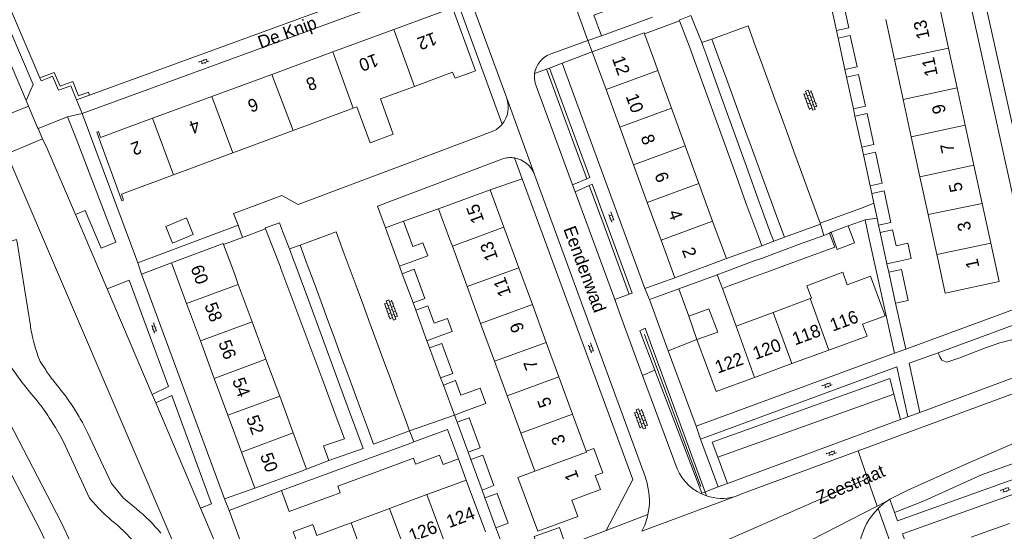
# Model space of a CAD drawing. Extents: x 99476 to 102828, y 406437 to 407931.
# Tile 98 of 162: x 100154 to 100308, y 407140 to 407220. Entities that reach past the tile are written whole.
import ezdxf

# ---------------------------------------------------------------- set-up
doc = ezdxf.new("R2010")
doc.units = 0
doc.header["$MEASUREMENT"] = 0
for name, color, linetype, lineweight in [('BG_bijgebouw', 253, 'Continuous', 0), ('BG_dakoverstek', 253, 'Continuous', 13), ('BG_dakoverstek bijgebouw', 253, 'Continuous', 0), ('BG_heg haag', 253, 'Continuous', 0), ('BG_hek', 253, 'Continuous', 0), ('BG_hoofdgebouw', 253, 'Continuous', 13), ('BG_huisnummer', 253, 'Continuous', 0), ('BG_kant verharding', 253, 'Continuous', 0), ('BG_muur', 253, 'Continuous', 0), ('BG_open verharding', 253, 'Continuous', 0), ('BG_schutting', 253, 'Continuous', 0), ('BG_straatnaam', 253, 'Continuous', 0), ('BG_tussenmuur', 253, 'Continuous', 0), ('BG_vlakafsluiter', 253, 'Continuous', 0)]:
    doc.layers.add(name, color=color, linetype=linetype, lineweight=lineweight)
doc.styles.add('Style-WORKING', font='WORKING.shx')

# ---------------------------------------------------------------- blocks, each defined once
blk = doc.blocks.new('S02OV6')
at = {"layer": 'BG_open verharding', "linetype": 'Continuous', "lineweight": 0}
for p, q in [((0, 0.20784), (1.371449, 0.20784)), ((0.085505, 0.20784), (0.085505, 0.268177)), ((0.485, -0.192), (0.486, 0.207)), ((0.885505, 0.20784), (0.885505, 0.31106)), ((1.285, -0.193), (1.285, 0.207)), ((0.268333, -0.19216), (1.549656, -0.19216)), ((0.885505, -0.32925), (0.885505, -0.19216))]:
    blk.add_line(p, q, dxfattribs=at)
blk = doc.blocks.new('S02OV4')
at = {"layer": 'BG_open verharding', "linetype": 'Continuous', "lineweight": 0}
for p, q in [((0, -0.200092), (0, 0.200092)), ((0, 0.2), (3.201, 0.2)), ((0.214, 0.6), (2.9, 0.6)), ((0.4, 0.199), (0.4, 0.6)), ((0.8, 0.6), (0.8, 0.7)), ((0.8, -0.2), (0.8, 0.2)), ((1.2, 0.2), (1.2, 0.6)), ((1.6, 0.6), (1.6, 0.7)), ((1.6, -0.2), (1.6, 0.2)), ((2, 0.199), (2, 0.6)), ((2.4, 0.6), (2.4, 0.7)), ((2.4, -0.2), (2.4, 0.2)), ((2.8, 0.2), (2.8, 0.6)), ((3.2, -0.199908), (3.2, 0.200092)), ((0, -0.2), (3.2, -0.199)), ((0.31, -0.6), (2.9, -0.6)), ((0.4, -0.6), (0.399, -0.2)), ((0.8, -0.7), (0.8, -0.6)), ((1.2, -0.6), (1.2, -0.2)), ((1.6, -0.7), (1.6, -0.6)), ((2, -0.6), (1.999, -0.2)), ((2.4, -0.7), (2.4, -0.6)), ((2.8, -0.6), (2.8, -0.2))]:
    blk.add_line(p, q, dxfattribs=at)

msp = doc.modelspace()

# ---------------------------------------------------------------- linework, layer by layer
at = {"layer": 'BG_bijgebouw', "linetype": 'Continuous', "lineweight": 0}
for p, q in [((100281.371, 407217.924), (100280.329, 407222.73)), ((100252.663, 407220.034), (100249.681, 407218.932)), ((100258.655, 407220.26), (100260.331, 407216.036)), ((100249.681, 407218.932), (100244.671, 407217.123)), ((100258.64, 407214.88), (100256.84, 407219.43)), ((100282.689, 407211.854), (100281.629, 407216.738)), ((100260.331, 407216.036), (100260.5, 407215.61)), ((100260.5, 407215.61), (100260.95, 407214.359)), ((100263.118, 407213.326), (100261.92, 407216.6)), ((100268.804, 407215.279), (100269.67, 407212.913)), ((100258.64, 407214.88), (100259.072, 407213.683)), ((100259.072, 407213.683), (100261.194, 407207.797)), ((100260.95, 407214.359), (100263.069, 407208.472)), ((100263.988, 407210.949), (100263.118, 407213.326)), ((100269.67, 407212.913), (100270.716, 407210.052)), ((100265.027, 407208.111), (100263.988, 407210.949)), ((100284.022, 407205.71), (100282.951, 407210.646)), ((100270.716, 407210.052), (100271.747, 407207.236)), ((100261.194, 407207.797), (100263.317, 407201.911)), ((100263.069, 407208.472), (100265.187, 407202.585)), ((100266.039, 407205.345), (100265.027, 407208.111)), ((100271.747, 407207.236), (100272.777, 407204.422)), ((100267.088, 407202.478), (100266.039, 407205.345)), ((100272.777, 407204.422), (100273.778, 407201.687)), ((100285.325, 407199.705), (100284.276, 407204.538)), ((100263.317, 407201.911), (100265.439, 407196.025)), ((100265.187, 407202.585), (100267.306, 407196.697)), ((100268.066, 407199.807), (100267.088, 407202.478)), ((100273.778, 407201.687), (100274.741, 407199.055)), ((100269.106, 407196.964), (100268.066, 407199.807)), ((100274.741, 407199.055), (100275.769, 407196.244)), ((100286.632, 407193.685), (100285.58, 407198.528)), ((100267.306, 407196.697), (100269.36, 407190.99)), ((100270.099, 407194.25), (100269.106, 407196.964)), ((100265.439, 407196.025), (100267.5, 407190.31)), ((100275.769, 407196.244), (100276.823, 407193.364)), ((100271.191, 407191.267), (100270.099, 407194.25)), ((100276.823, 407193.364), (100277.91, 407190.396)), ((100286.894, 407192.474), (100287.219, 407190.978)), ((100269.405, 407190.869), (100269.36, 407190.99)), ((100271.09, 407186.3), (100269.405, 407190.869)), ((100272.227, 407188.436), (100271.191, 407191.267)), ((100287.219, 407190.978), (100287.725, 407188.647)), ((100267.5, 407190.31), (100267.547, 407190.184)), ((100267.547, 407190.184), (100269.23, 407185.62)), ((100277.91, 407190.396), (100278.839, 407187.856)), ((100210.925, 407187.101), (100213.767, 407188.149)), ((100213.767, 407188.149), (100215.217, 407184.217)), ((100273.25, 407185.64), (100272.227, 407188.436)), ((100278.9, 407187.69), (100273.25, 407185.64)), ((100278.839, 407187.856), (100278.9, 407187.69)), ((100283.22, 407187.44), (100280.54, 407186.44)), ((100284.19, 407184.76), (100283.22, 407187.44)), ((100287.725, 407188.647), (100287.965, 407187.539)), ((100192.191, 407186.988), (100192.66, 407185.778)), ((100194.841, 407186.62), (100195.919, 407183.838)), ((100213.121, 407181.148), (100210.925, 407187.101)), ((100275.45, 407184.51), (100279.427, 407185.95)), ((100279.427, 407185.95), (100280.31, 407186.27)), ((100289.27, 407181.525), (100288.21, 407186.408)), ((100198.713, 407181.404), (100197.6, 407184.42)), ((100204.334, 407183.488), (100205.415, 407180.557)), ((100269.673, 407182.353), (100274.347, 407184.095)), ((100196.787, 407181.58), (100198.935, 407175.742)), ((100199.773, 407178.531), (100198.713, 407181.404)), ((100215.962, 407182.196), (100213.121, 407181.148)), ((100268.54, 407181.95), (100263.84, 407180.22)), ((100275.159, 407181.918), (100270.489, 407180.178)), ((100291.197, 407181.943), (100289.27, 407181.525)), ((100196.768, 407174.944), (100194.594, 407180.773)), ((100205.415, 407180.557), (100206.494, 407177.633)), ((100215.241, 407175.398), (100213.557, 407179.964)), ((100264.64, 407178.05), (100269.33, 407179.78)), ((100290.608, 407175.362), (100289.558, 407180.198)), ((100200.867, 407175.565), (100199.773, 407178.531)), ((100206.494, 407177.633), (100207.524, 407174.841)), ((100198.935, 407175.742), (100201.09, 407169.888)), ((100201.889, 407172.795), (100200.867, 407175.565)), ((100198.947, 407169.099), (100196.768, 407174.944)), ((100207.524, 407174.841), (100208.547, 407172.068)), ((100217.417, 407169.498), (100215.664, 407174.252)), ((100202.895, 407170.068), (100201.889, 407172.795)), ((100208.547, 407172.068), (100209.575, 407169.283)), ((100201.119, 407163.276), (100198.947, 407169.099)), ((100201.09, 407169.888), (100203.237, 407164.056)), ((100203.925, 407167.276), (100202.895, 407170.068)), ((100209.575, 407169.283), (100210.677, 407166.297)), ((100219.294, 407170.19), (100217.417, 407169.498)), ((100219.552, 407163.707), (100217.825, 407168.391)), ((100205.036, 407164.267), (100203.925, 407167.276)), ((100210.677, 407166.297), (100211.638, 407163.691)), ((100203.229, 407157.618), (100201.119, 407163.276)), ((100203.237, 407164.056), (100205.323, 407158.389)), ((100206.023, 407161.59), (100205.036, 407164.267)), ((100211.638, 407163.691), (100212.65, 407160.948)), ((100207.03, 407158.863), (100206.023, 407161.59)), ((100221.7, 407157.885), (100219.971, 407162.574)), ((100212.65, 407160.948), (100213.732, 407158.017)), ((100208.111, 407155.932), (100207.03, 407158.863)), ((100223.58, 407158.578), (100221.7, 407157.885)), ((100213.732, 407158.017), (100214.69, 407155.42)), ((100223.84, 407152.083), (100222.112, 407156.768)), ((100215.379, 407153.699), (100214.474, 407153.366)), ((100214.474, 407153.366), (100208.603, 407151.209)), ((100208.603, 407151.209), (100202.65, 407149.021)), ((100215.29, 407151.159), (100209.434, 407148.992)), ((100219.924, 407150.158), (100222.327, 407151.041)), ((100226.014, 407146.186), (100224.261, 407150.941)), ((100202.65, 407149.021), (100194.668, 407146.088)), ((100209.434, 407148.992), (100203.469, 407146.785)), ((100203.469, 407146.785), (100203.854, 407145.737)), ((100200.554, 407144.527), (100202.451, 407145.222)), ((100228.187, 407140.295), (100226.471, 407144.949))]:
    msp.add_line(p, q, dxfattribs=at)
at = {"layer": 'BG_bijgebouw', "linetype": 'Continuous', "lineweight": 0, "flags": 128}
for points in [[(100280.329, 407222.73), (100282.288, 407223.155), (100283.331, 407218.35), (100281.371, 407217.924)], [(100244.671, 407217.123), (100243.488, 407220.319), (100248.495, 407222.172)], [(100256.84, 407219.43), (100256.8, 407219.53), (100258.655, 407220.26)], [(100261.92, 407216.6), (100267.57, 407218.65), (100268.804, 407215.279)], [(100281.629, 407216.738), (100283.538, 407217.152), (100284.597, 407212.268), (100282.689, 407211.854)], [(100282.951, 407210.646), (100284.849, 407211.058), (100285.92, 407206.122), (100284.022, 407205.71)], [(100284.276, 407204.538), (100286.181, 407204.951), (100287.229, 407200.119), (100285.325, 407199.705)], [(100285.58, 407198.528), (100287.462, 407198.937), (100288.513, 407194.093), (100286.632, 407193.685)], [(100287.965, 407187.539), (100289.893, 407187.958), (100288.822, 407192.892), (100286.894, 407192.474)], [(100194.841, 407186.62), (100194.37, 407187.9), (100192.18, 407187.1)], [(100192.18, 407187.1), (100192.152, 407187.09), (100192.191, 407186.988)], [(100197.6, 407184.42), (100203.23, 407186.48), (100204.334, 407183.488)], [(100280.31, 407186.27), (100281.12, 407184.09), (100276.27, 407182.33)], [(100280.54, 407186.44), (100281.51, 407183.75), (100284.19, 407184.76)], [(100288.21, 407186.408), (100290.137, 407186.827), (100290.684, 407184.308)], [(100194.594, 407180.773), (100194.46, 407181.133), (100192.66, 407185.778)], [(100195.919, 407183.838), (100196.64, 407181.978), (100196.787, 407181.58)], [(100213.557, 407179.964), (100215.405, 407180.645), (100217.089, 407176.08), (100215.241, 407175.398)], [(100289.558, 407180.198), (100291.518, 407180.623), (100292.567, 407175.787), (100290.608, 407175.362)], [(100215.664, 407174.252), (100217.541, 407174.945), (100218.543, 407172.226)], [(100217.825, 407168.391), (100219.711, 407169.087), (100221.439, 407164.403), (100219.552, 407163.707)], [(100219.971, 407162.574), (100221.85, 407163.267), (100222.697, 407160.971)], [(100205.323, 407158.389), (100207.425, 407152.679), (100202.093, 407150.77)], [(100202.093, 407150.77), (100201.27, 407153.077), (100204.505, 407154.196), (100203.229, 407157.618)], [(100222.112, 407156.768), (100223.981, 407157.458), (100225.709, 407152.772), (100223.84, 407152.083)], [(100214.69, 407155.42), (100209.06, 407153.36), (100208.111, 407155.932)], [(100222.327, 407151.041), (100220.64, 407155.632), (100215.379, 407153.699)], [(100219.924, 407150.158), (100219.386, 407151.622), (100215.63, 407150.24), (100215.29, 407151.159)], [(100224.261, 407150.941), (100226.123, 407151.627), (100227.877, 407146.872), (100226.014, 407146.186)], [(100194.668, 407146.088), (100195.874, 407142.807), (100200.554, 407144.527)], [(100226.471, 407144.949), (100228.357, 407145.644), (100230.073, 407140.991), (100228.187, 407140.295)]]:
    msp.add_lwpolyline(points, dxfattribs=at)
at = {"layer": 'BG_dakoverstek', "linetype": 'Continuous', "lineweight": 13, "flags": 128}
for points in [[(100224.73, 407211.54), (100221.801, 407210.478), (100221.415, 407211.406)], [(100283.051, 407178.215), (100282.381, 407180.177), (100276.738, 407178.088), (100277.488, 407176.147)], [(100234.268, 407149.13), (100231.631, 407148.123), (100234.708, 407139.757)]]:
    msp.add_lwpolyline(points, dxfattribs=at)
at = {"layer": 'BG_dakoverstek bijgebouw', "linetype": 'Continuous', "lineweight": 0}
for p, q in [((100271.09, 407186.3), (100271.61, 407185.04)), ((100269.703, 407184.338), (100269.23, 407185.62)), ((100271.61, 407185.04), (100269.703, 407184.338)), ((100274.347, 407184.095), (100275.45, 407184.51)), ((100268.54, 407181.95), (100269.673, 407182.353)), ((100276.27, 407182.33), (100275.159, 407181.918)), ((100262.73, 407179.775), (100263.84, 407180.22)), ((100270.489, 407180.178), (100269.33, 407179.78)), ((100263.56, 407177.652), (100264.64, 407178.05)), ((100202.451, 407145.222), (100203.854, 407145.737))]:
    msp.add_line(p, q, dxfattribs=at)
at = {"layer": 'BG_dakoverstek bijgebouw', "linetype": 'Continuous', "lineweight": 0, "flags": 128}
for points in [[(100179.847, 407188.664), (100180.91, 407186.085), (100177.665, 407184.748), (100176.602, 407187.327), (100179.847, 407188.664)], [(100215.962, 407182.196), (100217.522, 407182.771), (100216.776, 407184.792), (100215.217, 407184.217)], [(100291.197, 407181.943), (100293.027, 407182.34), (100292.513, 407184.705), (100290.684, 407184.308)], [(100218.543, 407172.226), (100220.607, 407172.987), (100221.358, 407170.951), (100219.294, 407170.19)], [(100222.697, 407160.971), (100225.722, 407162.087), (100226.605, 407159.694), (100223.58, 407158.578)], [(100234.154, 407138.933), (100238.13, 407140.332), (100238.964, 407137.961), (100234.988, 407136.562), (100234.154, 407138.933)]]:
    msp.add_lwpolyline(points, dxfattribs=at)
at = {"layer": 'BG_heg haag', "linetype": 'Continuous', "lineweight": 0}
for p, q in [((100236.194, 407211.626), (100239.698, 407202.09)), ((100239.698, 407202.09), (100242.264, 407195.106)), ((100242.927, 407193.302), (100245.076, 407187.456)), ((100172.24, 407181.68), (100187.91, 407187.54)), ((100245.076, 407187.456), (100248.912, 407177.017)), ((100292.24, 407168.19), (100312.55, 407175.65)), ((100251.374, 407170.476), (100260.21, 407146.754)), ((100291.399, 407157.196), (100290.352, 407161.17)), ((100262.862, 407151.308), (100264.383, 407147.227)), ((100228.187, 407140.295), (100230.5, 407134.26)), ((100230.5, 407134.26), (100245.42, 407139.85))]:
    msp.add_line(p, q, dxfattribs=at)
at = {"layer": 'BG_heg haag', "linetype": 'Continuous', "lineweight": 0, "flags": 128}
msp.add_lwpolyline([(100290.352, 407161.17), (100289.712, 407163.596), (100261.988, 407153.651), (100262.862, 407151.308)], dxfattribs=at)
at = {"layer": 'BG_hek', "linetype": 'Continuous', "lineweight": 0}
for p, q in [((100281.371, 407217.924), (100281.629, 407216.738)), ((100282.689, 407211.854), (100282.951, 407210.646)), ((100284.022, 407205.71), (100284.276, 407204.538)), ((100285.325, 407199.705), (100285.58, 407198.528)), ((100286.632, 407193.685), (100286.894, 407192.474)), ((100287.965, 407187.539), (100288.21, 407186.408)), ((100289.27, 407181.525), (100289.558, 407180.198)), ((100213.121, 407181.148), (100213.557, 407179.964)), ((100215.241, 407175.398), (100215.664, 407174.252)), ((100217.417, 407169.498), (100217.825, 407168.391)), ((100219.552, 407163.707), (100219.971, 407162.574)), ((100222.112, 407156.768), (100221.7, 407157.885)), ((100223.84, 407152.083), (100224.261, 407150.941)), ((100226.014, 407146.186), (100226.471, 407144.949))]:
    msp.add_line(p, q, dxfattribs=at)
at = {"layer": 'BG_hoofdgebouw', "linetype": 'Continuous', "lineweight": 13}
for p, q in [((100298.882, 407215.167), (100297.514, 407221.476)), ((100290.467, 407213.399), (100289.113, 407219.654)), ((100212.217, 407218.082), (100202.695, 407214.581)), ((100253.06, 407212.89), (100251.394, 407217.405)), ((100300.225, 407208.973), (100298.882, 407215.167)), ((100202.695, 407214.581), (100193.2, 407211.09)), ((100243.24, 407214.59), (100245.388, 407208.713)), ((100253.5, 407211.678), (100253.06, 407212.89)), ((100291.812, 407207.186), (100290.467, 407213.399)), ((100193.2, 407211.09), (100183.787, 407207.629)), ((100221.415, 407211.406), (100215.465, 407209.213)), ((100255.633, 407205.796), (100253.5, 407211.678)), ((100301.489, 407203.146), (100300.225, 407208.973)), ((100183.787, 407207.629), (100174.535, 407204.227)), ((100245.388, 407208.713), (100247.537, 407202.836)), ((100293.078, 407201.338), (100291.812, 407207.186)), ((100196.498, 407202.31), (100205.896, 407205.795)), ((100257.766, 407199.914), (100255.633, 407205.796)), ((100247.537, 407202.836), (100249.685, 407196.96)), ((100302.844, 407196.897), (100301.489, 407203.146)), ((100187.066, 407198.813), (100196.498, 407202.31)), ((100294.429, 407195.096), (100293.078, 407201.338)), ((100259.9, 407194.032), (100257.766, 407199.914)), ((100177.791, 407195.374), (100187.066, 407198.813)), ((100249.685, 407196.96), (100251.833, 407191.083)), ((100304.135, 407190.948), (100302.844, 407196.897)), ((100295.709, 407189.181), (100294.429, 407195.096)), ((100262.033, 407188.15), (100259.9, 407194.032)), ((100227.28, 407193.07), (100219.22, 407190.1)), ((100229.433, 407187.217), (100227.28, 407193.07)), ((100251.833, 407191.083), (100253.982, 407185.206)), ((100305.485, 407184.723), (100304.135, 407190.948)), ((100219.22, 407190.1), (100220.95, 407185.41)), ((100297.054, 407182.967), (100295.709, 407189.181)), ((100262.45, 407187), (100262.033, 407188.15)), ((100231.769, 407180.864), (100229.433, 407187.217)), ((100264.19, 407182.31), (100262.45, 407187)), ((100187.32, 407179.97), (100185.634, 407184.514)), ((100221.375, 407184.253), (100220.95, 407185.41)), ((100253.982, 407185.206), (100256.13, 407179.33)), ((100223.683, 407177.966), (100221.375, 407184.253)), ((100297.3, 407181.83), (100297.054, 407182.967)), ((100177.5, 407181.67), (100179.86, 407175.292)), ((100256.13, 407179.33), (100264.19, 407182.31)), ((100187.939, 407178.297), (100187.32, 407179.97)), ((100233.876, 407175.137), (100231.769, 407180.864)), ((100256.761, 407177.607), (100262.73, 407179.775)), ((100190.098, 407172.461), (100187.939, 407178.297)), ((100225.796, 407172.209), (100223.683, 407177.966)), ((100258.321, 407173.32), (100256.761, 407177.607)), ((100263.56, 407177.652), (100265.698, 407171.765)), ((100179.86, 407175.292), (100182.02, 407169.454)), ((100236.057, 407169.207), (100233.876, 407175.137)), ((100271.484, 407173.915), (100277.281, 407176.07)), ((100277.281, 407176.07), (100277.488, 407176.147)), ((100265.698, 407171.765), (100271.484, 407173.915)), ((100192.263, 407166.608), (100190.098, 407172.461)), ((100227.964, 407166.304), (100225.796, 407172.209)), ((100182.02, 407169.454), (100184.186, 407163.597)), ((100238.029, 407163.845), (100236.057, 407169.207)), ((100280.198, 407168.028), (100274.423, 407165.914)), ((100194.402, 407160.826), (100192.263, 407166.608)), ((100229.949, 407160.895), (100227.964, 407166.304)), ((100274.423, 407165.914), (100268.579, 407163.776)), ((100184.186, 407163.597), (100186.304, 407157.872)), ((100240.164, 407158.038), (100238.029, 407163.845)), ((100196.512, 407155.122), (100194.402, 407160.826)), ((100232.087, 407155.072), (100229.949, 407160.895)), ((100186.304, 407157.872), (100188.433, 407152.119)), ((100242.301, 407152.229), (100240.164, 407158.038)), ((100198.611, 407149.448), (100196.512, 407155.122)), ((100234.268, 407149.13), (100232.087, 407155.072)), ((100188.433, 407152.119), (100190.53, 407146.45)), ((100190.53, 407146.45), (100197.67, 407149.1)), ((100197.67, 407149.1), (100198.611, 407149.448)), ((100218.86, 407146.002), (100223.54, 407147.738)), ((100223.54, 407147.738), (100226.539, 407139.655)), ((100218.86, 407146.002), (100217.4, 407145.462)), ((100217.4, 407145.462), (100211.569, 407143.305)), ((100211.569, 407143.305), (100205.562, 407141.084)), ((100205.562, 407141.084), (100204.66, 407140.75)), ((100308.392, 407140.933), (100302.434, 407138.812))]:
    msp.add_line(p, q, dxfattribs=at)
at = {"layer": 'BG_hoofdgebouw', "linetype": 'Continuous', "lineweight": 13, "flags": 128}
for points in [[(100212.217, 407218.082), (100221.16, 407221.37), (100220.84, 407222.26), (100221.09, 407222.35), (100224.99, 407211.63), (100224.73, 407211.54)], [(100251.394, 407217.405), (100251.33, 407217.58), (100243.24, 407214.59)], [(100205.896, 407205.795), (100206.45, 407206), (100208.52, 407200.4), (100212.12, 407201.74), (100210.14, 407207.25), (100215.465, 407209.213)], [(100174.535, 407204.227), (100166.41, 407201.24), (100166.1, 407202.15), (100165.85, 407202.04), (100169.77, 407191.33), (100170.02, 407191.42), (100169.69, 407192.37), (100177.791, 407195.374)], [(100185.634, 407184.514), (100185.58, 407184.66), (100177.5, 407181.67)], [(100297.3, 407181.83), (100298.35, 407176.94), (100306.78, 407178.75), (100305.485, 407184.723)], [(100283.051, 407178.215), (100286.685, 407179.565), (100288.991, 407173.363), (100285.466, 407172.1), (100286.16, 407170.21), (100280.198, 407168.028)], [(100259.56, 407169.67), (100262.829, 407170.823), (100261.457, 407174.459), (100258.321, 407173.32)], [(100268.579, 407163.776), (100262.58, 407161.58), (100259.56, 407169.67)], [(100243.692, 407148.446), (100244.867, 407148.877), (100243.478, 407152.661), (100242.301, 407152.229)], [(100240.06, 407144.62), (100244.5, 407146.25), (100243.692, 407148.446)], [(100240.06, 407144.62), (100240.997, 407142.067), (100234.708, 407139.757)], [(100208.536, 407132.976), (100202.978, 407130.914), (100201.938, 407133.717), (100199.138, 407132.583), (100196.508, 407139.671), (100199.593, 407140.815)], [(100199.593, 407140.815), (100200.226, 407139.107), (100204.66, 407140.75)]]:
    msp.add_lwpolyline(points, dxfattribs=at)
at = {"layer": 'BG_kant verharding', "linetype": 'Continuous', "lineweight": 0}
for p, q in [((100125.924, 407274.602), (100154.807, 407206.988)), ((100147.296, 407233.172), (100156.949, 407210.542)), ((100164.681, 407207.849), (100224.53, 407229.668)), ((100312.55, 407175.65), (100301.085, 407227.664)), ((100220.92, 407225.95), (100163.53, 407205)), ((100229.153, 407203.305), (100220.92, 407225.95)), ((100304.259, 407223.932), (100316.026, 407170.846)), ((100229.865, 407207.359), (100224.729, 407221.36)), ((100242.56, 407216.36), (100236.65, 407214.25)), ((100236.558, 407212.079), (100236.092, 407211.904)), ((100242.841, 407194.986), (100236.558, 407212.079)), ((100239.2, 407213.101), (100238.52, 407212.85)), ((100238.52, 407212.85), (100251.47, 407177.64)), ((100236.092, 407211.904), (100234.221, 407211.199)), ((100162.68, 407207.12), (100164.681, 407207.849)), ((100154.807, 407206.988), (100155.175, 407206.12)), ((100156.662, 407202.608), (100161.279, 407204.469)), ((100161.279, 407204.469), (100162.614, 407201.056)), ((100163.53, 407205), (100172.24, 407181.68)), ((100156.662, 407202.608), (100157.367, 407201.044)), ((100219.753, 407199.187), (100227.61, 407202.14)), ((100157.367, 407201.044), (100158.058, 407199.512)), ((100151.8, 407198.669), (100183.612, 407124.347)), ((100162.487, 407189.186), (100158.058, 407199.512)), ((100232.28, 407194.794), (100231.091, 407198.028)), ((100234.239, 407195.292), (100251.51, 407148.29)), ((100242.38, 407194.79), (100240.146, 407193.838)), ((100240.146, 407193.838), (100240.558, 407192.722)), ((100242.768, 407193.735), (100240.558, 407192.722)), ((100242.841, 407194.986), (100242.38, 407194.79)), ((100243.224, 407193.944), (100242.768, 407193.735)), ((100240.558, 407192.722), (100246.75, 407175.91)), ((100285.54, 407190.28), (100287.219, 407190.978)), ((100162.487, 407189.186), (100167.431, 407177.623)), ((100278.839, 407187.856), (100285.54, 407190.28)), ((100283.22, 407187.44), (100285.879, 407188.359)), ((100285.879, 407188.359), (100286.424, 407185.638)), ((100280.31, 407186.27), (100280.54, 407186.44)), ((100269.703, 407184.338), (100264.19, 407182.31)), ((100286.424, 407185.638), (100290.43, 407167.55)), ((100177.5, 407181.67), (100172.81, 407179.9)), ((100172.81, 407179.9), (100185.79, 407144.81)), ((100251.47, 407177.64), (100256.13, 407179.33)), ((100174.467, 407161.114), (100167.431, 407177.623)), ((100246.75, 407175.91), (100249.011, 407176.747)), ((100252.17, 407175.91), (100256.761, 407177.607)), ((100253.433, 407172.481), (100252.17, 407175.91)), ((100310.973, 407172.659), (100297.251, 407167.625)), ((100260.859, 407145.873), (100251.505, 407171.447)), ((100290.43, 407167.55), (100259.44, 407156.17)), ((100259.44, 407156.17), (100255.633, 407166.508)), ((100251.107, 407164.08), (100253.003, 407164.873)), ((100253.003, 407164.873), (100252.999, 407164.884)), ((100256.512, 407149.515), (100251.107, 407164.08)), ((100294.39, 407158.29), (100309.23, 407163.8)), ((100177.011, 407162.346), (100174.467, 407161.114)), ((100310.035, 407161.612), (100284.771, 407152.281)), ((100175.033, 407159.787), (100174.467, 407161.114)), ((100177.537, 407160.919), (100175.033, 407159.787)), ((100182.035, 407143.358), (100175.033, 407159.787)), ((100214.69, 407155.42), (100221.7, 407157.885)), ((100291.399, 407157.196), (100264.383, 407147.227)), ((100292.52, 407157.61), (100291.399, 407157.196)), ((100262.9, 407146.68), (100260.14, 407154.13)), ((100185.79, 407144.81), (100190.53, 407146.45)), ((100264.383, 407147.227), (100262.9, 407146.68)), ((100250.98, 407139.739), (100265.401, 407145.122)), ((100261.077, 407145.277), (100260.859, 407145.873)), ((100289.492, 407144.575), (100287.742, 407143.68)), ((100289.721, 407144.733), (100289.492, 407144.575)), ((100290.474, 407142.65), (100289.721, 407144.733)), ((100184.326, 407137.983), (100182.035, 407143.358)), ((100186.5, 407143), (100192.25, 407127.56)), ((100287.742, 407143.68), (100270.432, 407134.829))]:
    msp.add_line(p, q, dxfattribs=at)
at = {"layer": 'BG_kant verharding', "linetype": 'Continuous', "lineweight": 0, "flags": 128}
for points in [[(100125.924, 407274.602), (100128.506, 407273.578), (100155.876, 407209.508), (100154.807, 407206.988)], [(100156.949, 407210.542), (100157.159, 407210.05), (100157.311, 407210.113), (100158.057, 407210.423), (100158.932, 407210.787), (100159.86, 407208.6)], [(100240.146, 407193.838), (100234.299, 407209.713), (100234.188, 407210.452), (100234.221, 407211.199)], [(100159.86, 407208.6), (100161.8, 407209.31), (100162.68, 407207.12)], [(100155.175, 407206.12), (100156.534, 407202.91), (100156.662, 407202.608)], [(100162.614, 407201.056), (100168.79, 407184.89), (100166.519, 407183.97)], [(100229.12, 407197.87), (100209.7, 407190.51), (100210.925, 407187.101)], [(100245.42, 407139.85), (100249.55, 407147.82), (100232.28, 407194.794)], [(100249.011, 407176.747), (100249.48, 407176.92), (100243.224, 407193.944)], [(100187.91, 407187.54), (100187.21, 407189.37), (100190.56, 407190.628)], [(100166.519, 407183.97), (100164.003, 407189.836), (100162.487, 407189.186)], [(100174.785, 407110.235), (100160.25, 407141.19), (100149.17, 407162.44), (100144.08, 407173.45), (100140.37, 407183.19)], [(100177.011, 407162.346), (100170.9, 407178.94), (100167.431, 407177.623)], [(100251.107, 407164.08), (100247.7, 407173.26), (100246.75, 407175.91)], [(100252.999, 407164.884), (100250.668, 407171.05), (100251.505, 407171.447)], [(100297.251, 407167.625), (100292.74, 407165.97), (100294.39, 407158.29)], [(100260.14, 407154.13), (100290.82, 407165.4), (100292.52, 407157.61)], [(100182.035, 407143.358), (100183.76, 407144.02), (100177.537, 407160.919)], [(100289.721, 407144.733), (100290.258, 407145.039), (100292.54, 407146.15), (100301.69, 407150.275), (100311.54, 407154.56), (100319.13, 407157.535), (100326.17, 407160.02), (100329.112, 407160.939)], [(100331.04, 407155.74), (100290.93, 407141.39), (100290.474, 407142.65)], [(100149.648, 407154.025), (100157.03, 407139.88), (100157.624, 407138.609)], [(100295.208, 407129.511), (100291.7, 407139.36), (100331.81, 407153.67)], [(100284.771, 407152.281), (100266.87, 407145.67), (100266.151, 407145.358), (100265.401, 407145.122)], [(100289.492, 407144.575), (100288.756, 407144.066), (100287.875, 407143.292)], [(100286.876, 407128.782), (100292.38, 407130.75), (100287.875, 407143.292)]]:
    msp.add_lwpolyline(points, dxfattribs=at)
at = {"layer": 'BG_kant verharding', "linetype": 'Continuous', "lineweight": 0}
for centre, radius, start, end in [((100238.033646, 407210.656032), 3.851114, 111.056261, 171.894873), ((100225.940545, 407205.958724), 4.166787, 320.440785, 19.636794), ((100225.935076, 407205.962699), 4.173535, 293.660731, 320.446533), ((100242.034893, 407144.478409), 10.123495, 348.077429, 13.851284), ((100242.025582, 407144.483333), 10.133622, 332.083947, 348.061067)]:
    msp.add_arc(centre, radius, start, end, dxfattribs=at)
at = {"layer": 'BG_kant verharding', "linetype": 'Continuous', "lineweight": 0, "extrusion": (0, 0, -1)}
for centre, radius, start, end in [((-100230.417127, 407194.061557), 4.02328, 71.191551, 99.64212), ((-100230.416981, 407194.073283), 4.011744, 99.672229, 157.862975), ((-100230.372284, 407194.058794), 4.058607, 157.911278, 162.311033), ((-100263.499225, 407152.463737), 7.583954, 288.625926, 337.119363), ((-100243.994849, 407145.634169), 7.97063, 160.53675, 170.847495), ((-100263.498894, 407152.449692), 7.57054, 255.448443, 288.657498), ((-100294.993298, 407136.075296), 10.136616, 338.377148, 45.393313)]:
    msp.add_arc(centre, radius, start, end, dxfattribs=at)
at = {"layer": 'BG_muur', "linetype": 'Continuous', "lineweight": 0}
for p, q in [((100290.608, 407175.362), (100292.24, 407168.19)), ((100255.104, 407167.943), (100253.433, 407172.481)), ((100255.633, 407166.508), (100255.104, 407167.943)), ((100194.668, 407146.088), (100186.5, 407143))]:
    msp.add_line(p, q, dxfattribs=at)
at = {"layer": 'BG_schutting', "linetype": 'Continuous', "lineweight": 0}
for p, q in [((100239.134, 407225.788), (100242.56, 407216.36)), ((100256.84, 407219.43), (100251.394, 407217.405)), ((100242.56, 407216.36), (100244.671, 407217.123)), ((100243.24, 407214.59), (100239.2, 407213.101)), ((100213.767, 407188.149), (100219.22, 407190.1)), ((100188.602, 407185.631), (100192.191, 407186.988)), ((100185.634, 407184.514), (100188.602, 407185.631)), ((100198.611, 407149.448), (100202.093, 407150.77)), ((100223.54, 407147.738), (100222.327, 407151.041))]:
    msp.add_line(p, q, dxfattribs=at)
at = {"layer": 'BG_schutting', "linetype": 'Continuous', "lineweight": 0, "flags": 128}
msp.add_lwpolyline([(100190.56, 407190.628), (100194.72, 407192.19), (100197.31, 407190.75), (100219.753, 407199.187)], dxfattribs=at)
at = {"layer": 'BG_tussenmuur', "linetype": 'Continuous', "lineweight": 0}
for p, q in [((100212.217, 407218.082), (100215.465, 407209.213)), ((100290.467, 407213.399), (100298.882, 407215.167)), ((100202.695, 407214.581), (100205.896, 407205.795)), ((100193.2, 407211.09), (100196.498, 407202.31)), ((100245.388, 407208.713), (100253.5, 407211.678)), ((100291.812, 407207.186), (100300.225, 407208.973)), ((100183.787, 407207.629), (100187.066, 407198.813)), ((100247.537, 407202.836), (100255.633, 407205.796)), ((100174.535, 407204.227), (100177.791, 407195.374)), ((100293.078, 407201.338), (100301.489, 407203.146)), ((100249.685, 407196.96), (100257.766, 407199.914)), ((100294.429, 407195.096), (100302.844, 407196.897)), ((100251.833, 407191.083), (100259.9, 407194.032)), ((100295.709, 407189.181), (100304.135, 407190.948)), ((100253.982, 407185.206), (100262.033, 407188.15)), ((100229.433, 407187.217), (100221.375, 407184.253)), ((100297.054, 407182.967), (100305.485, 407184.723)), ((100223.683, 407177.966), (100231.769, 407180.864)), ((100262.73, 407179.775), (100263.56, 407177.652)), ((100179.86, 407175.292), (100187.939, 407178.297)), ((100225.796, 407172.209), (100233.876, 407175.137)), ((100277.281, 407176.07), (100280.198, 407168.028)), ((100271.484, 407173.915), (100274.423, 407165.914)), ((100182.02, 407169.454), (100190.098, 407172.461)), ((100265.698, 407171.765), (100268.579, 407163.776)), ((100227.964, 407166.304), (100236.057, 407169.207)), ((100184.186, 407163.597), (100192.263, 407166.608)), ((100229.949, 407160.895), (100238.029, 407163.845)), ((100186.304, 407157.872), (100194.402, 407160.826)), ((100240.164, 407158.038), (100232.087, 407155.072)), ((100188.433, 407152.119), (100196.512, 407155.122)), ((100217.4, 407145.462), (100220.394, 407137.375)), ((100211.569, 407143.305), (100214.601, 407135.226)), ((100205.562, 407141.084), (100208.536, 407132.976))]:
    msp.add_line(p, q, dxfattribs=at)
at = {"layer": 'BG_tussenmuur', "linetype": 'Continuous', "lineweight": 0, "flags": 128}
msp.add_lwpolyline([(100242.301, 407152.229), (100242.348, 407152.102), (100234.268, 407149.13)], dxfattribs=at)
at = {"layer": 'BG_vlakafsluiter', "linetype": 'Continuous', "lineweight": 0}
for p, q in [((100242.56, 407216.36), (100243.24, 407214.59)), ((100260.331, 407216.036), (100261.92, 407216.6)), ((100236.558, 407212.079), (100238.52, 407212.85)), ((100236.092, 407211.904), (100236.194, 407211.626)), ((100149.586, 407203.843), (100155.175, 407206.12)), ((100163.53, 407205), (100162.68, 407207.12)), ((100229.865, 407207.359), (100234.133, 407195.585)), ((100161.279, 407204.469), (100163.53, 407205)), ((100151.8, 407198.669), (100157.367, 407201.044)), ((100242.264, 407195.106), (100242.38, 407194.79)), ((100227.28, 407193.07), (100232.28, 407194.794)), ((100242.768, 407193.735), (100242.927, 407193.302)), ((100187.91, 407187.54), (100188.602, 407185.631)), ((100278.9, 407187.69), (100279.427, 407185.95)), ((100285.879, 407188.359), (100287.725, 407188.647)), ((100197.6, 407184.42), (100195.919, 407183.838)), ((100273.25, 407185.64), (100271.61, 407185.04)), ((100172.81, 407179.9), (100172.24, 407181.68)), ((100248.912, 407177.017), (100249.011, 407176.747)), ((100252.17, 407175.91), (100251.47, 407177.64)), ((100259.56, 407169.67), (100258.321, 407173.32)), ((100255.104, 407167.943), (100259.56, 407169.67)), ((100290.43, 407167.55), (100292.24, 407168.19)), ((100160.492, 407161.45), (100159.108, 407163.197)), ((100290.352, 407161.17), (100262.862, 407151.308)), ((100163.056, 407157.618), (100162.173, 407159.05)), ((100292.52, 407157.61), (100294.39, 407158.29)), ((100158.407, 407157.475), (100159.382, 407155.935)), ((100214.69, 407155.42), (100215.379, 407153.699)), ((100259.44, 407156.17), (100260.14, 407154.13)), ((100284.771, 407152.281), (100286.254, 407147.986)), ((100286.254, 407147.986), (100247.053, 407130.856)), ((100286.254, 407147.986), (100287.742, 407143.68)), ((100186.5, 407143), (100185.79, 407144.81)), ((100245.42, 407139.85), (100251.94, 407142.387)), ((100168.464, 407141.168), (100168.528, 407141.116))]:
    msp.add_line(p, q, dxfattribs=at)
at = {"layer": 'BG_vlakafsluiter', "linetype": 'Continuous', "lineweight": 0, "flags": 128}
for points in [[(100156.949, 407210.542), (100159.2, 407211.385), (100160.132, 407209.232), (100162.083, 407209.946), (100162.964, 407207.756), (100164.523, 407208.324), (100164.681, 407207.849)], [(100150.697, 407172.551), (100149.511, 407184.201), (100153.279, 407185.284), (100153.469, 407184.569), (100154.088, 407180.551), (100155.453, 407171.804)], [(100297.251, 407167.625), (100297.529, 407166.967), (100297.825, 407166.478), (100298.616, 407166.141), (100300.48, 407166.754), (100304.659, 407168.398), (100306.92, 407169.185), (100309.186, 407169.752), (100310.943, 407169.716), (100311.766, 407169.61), (100312.096, 407170.542), (100311.824, 407171.524), (100311.475, 407172.14), (100310.973, 407172.659)], [(100156.545, 407160.043), (100155.128, 407161.756), (100154.625, 407162.385), (100154.144, 407163.028), (100152.576, 407165.193), (100152.15, 407166.331)], [(100157.851, 407164.932), (100156.962, 407166.277), (100156.646, 407167.151)], [(100253.003, 407164.873), (100260.371, 407145.671), (100260.859, 407145.873)], [(100330.29, 407157.763), (100326.515, 407156.553), (100304.039, 407148.541), (100295.094, 407144.506), (100290.474, 407142.65)], [(100164.38, 407155.177), (100168.154, 407147.187), (100169.995, 407144.893), (100172.061, 407143.222)], [(100165.731, 407143.769), (100164.709, 407144.901), (100160.958, 407153.037)], [(100260.859, 407145.873), (100261.207, 407146.017), (100262.9, 407146.68)]]:
    msp.add_lwpolyline(points, dxfattribs=at)
at = {"layer": 'BG_vlakafsluiter', "color": 8, "linetype": 'Continuous', "lineweight": 0, "extrusion": (0, 0, -1)}
msp.add_arc((-100180.118769, 407175.648709), 24.963612, 340.09852, 351.140468, dxfattribs=at)
at = {"layer": 'BG_vlakafsluiter', "linetype": 'Continuous', "lineweight": 0, "extrusion": (0, 0, -1)}
for centre, radius, start, end in [((-100178.759131, 407178.757005), 25.065529, 321.62739, 326.526276), ((-100137.365885, 407144.1776), 24.890749, 140.401675, 147.708252), ((-100138.141265, 407142.50626), 25.129661, 147.698256, 155.224985), ((-100152.728671, 407121.782042), 24.968395, 129.255016, 141.758251)]:
    msp.add_arc(centre, radius, start, end, dxfattribs=at)
at = {"layer": 'BG_vlakafsluiter', "linetype": 'Continuous', "lineweight": 0}
for centre, radius, start, end in [((100140.833513, 407145.892168), 25.069947, 31.657798, 38.358281), ((100141.614559, 407144.408579), 25.183808, 25.314905, 31.635962), ((100184.24544, 407160.486693), 24.945255, 222.080594, 230.754614), ((100156.385272, 407123.833161), 24.933021, 38.757886, 51.044726)]:
    msp.add_arc(centre, radius, start, end, dxfattribs=at)

# ---------------------------------------------------------------- block references
at = {"layer": 'BG_open verharding', "linetype": 'Continuous', "lineweight": 0}
for name, p, rotation in [('S02OV6', (100181.812, 407212.795), 20.06635), ('S02OV4', (100276.759, 407208.545), 290.1201660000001), ('S02OV6', (100245.921, 407189.541), 290.173945), ('S02OV4', (100211.251, 407175.798), 290.173945), ('S02OV6', (100174.497, 407172.22), 290.247502), ('S02OV6', (100242.745, 407169.103), 290.173945), ('S02OV6', (100279.194, 407162.252), 20.173945), ('S02OV4', (100250.289, 407158.791), 290.173945), ('S02OV6', (100279.859, 407151.639), 20.173945), ('S02OV6', (100307.051, 407145.936), 19.630702)]:
    msp.add_blockref(name, p, dxfattribs=dict(at, rotation=rotation))

# ---------------------------------------------------------------- texts
at = {"layer": 'BG_huisnummer', "linetype": 'Continuous', "lineweight": 0, "style": 'Style-WORKING'}
for s, rotation, p in [('13', 102.24286, (100295.966, 407216.815)), ('12', 200.173945, (100218.496, 407217.727)), ('10', 200.173945, (100209.371, 407214.372)), ('12', 290.06635, (100246.283, 407213.547)), ('11', 102.24286, (100297.229, 407210.993)), ('8', 200.173945, (100199.732, 407210.828)), ('10', 290.06635, (100248.431, 407207.67)), ('6', 200.173945, (100190.607, 407207.473)), ('9', 102.24286, (100298.497, 407205.144)), ('4', 200.173945, (100181.482, 407204.118)), ('8', 290.06635, (100250.767, 407201.278)), ('2', 200.173945, (100172.357, 407200.763)), ('7', 102.24286, (100299.821, 407199.04)), ('6', 290.06635, (100252.916, 407195.402)), ('5', 102.24286, (100301.145, 407192.936)), ('15', 110.173945, (100226.39, 407188.244)), ('4', 290.06635, (100255.064, 407189.525)), ('3', 102.24286, (100302.469, 407186.833)), ('13', 110.173945, (100228.543, 407182.392)), ('2', 290.06635, (100257.212, 407183.648)), ('60', 290.30125, (100180.454, 407180.889)), ('1', 102.24286, (100303.731, 407181.01)), ('11', 110.173945, (100230.596, 407176.809)), ('58', 290.30125, (100182.619, 407175.038)), ('116', 20.120166, (100280.801, 407170.91)), ('9', 110.173945, (100232.659, 407171.201)), ('118', 20.120166, (100274.906, 407168.753)), ('56', 290.30125, (100184.79, 407169.168)), ('120', 20.120166, (100268.74, 407166.496)), ('122', 20.120166, (100262.845, 407164.339)), ('7', 110.173945, (100234.811, 407165.348)), ('54', 290.30125, (100186.962, 407163.298)), ('5', 110.173945, (100236.964, 407159.496)), ('52', 290.30125, (100189.134, 407157.428)), ('3', 110.173945, (100239.116, 407153.644)), ('50', 290.30125, (100191.305, 407151.558)), ('1', 110.173945, (100241.17, 407148.061)), ('124', 20.354961, (100220.904, 407140.231)), ('126', 20.354961, (100215.014, 407138.046))]:
    msp.add_text(s, height=2, rotation=rotation, dxfattribs=at).set_placement(p)
at = {"layer": 'BG_straatnaam', "linetype": 'Continuous', "lineweight": 0, "style": 'Style-WORKING'}
for s, rotation, p in [('De Knip', 20.06635, (100191.447, 407215.069)), ('Eendenwad', 290.173945, (100238.694, 407186.954)), ('Zeestraat', 23.206115, (100278.766, 407143.959))]:
    msp.add_text(s, height=2, rotation=rotation, dxfattribs=at).set_placement(p)

doc.saveas('drawing.dxf')
